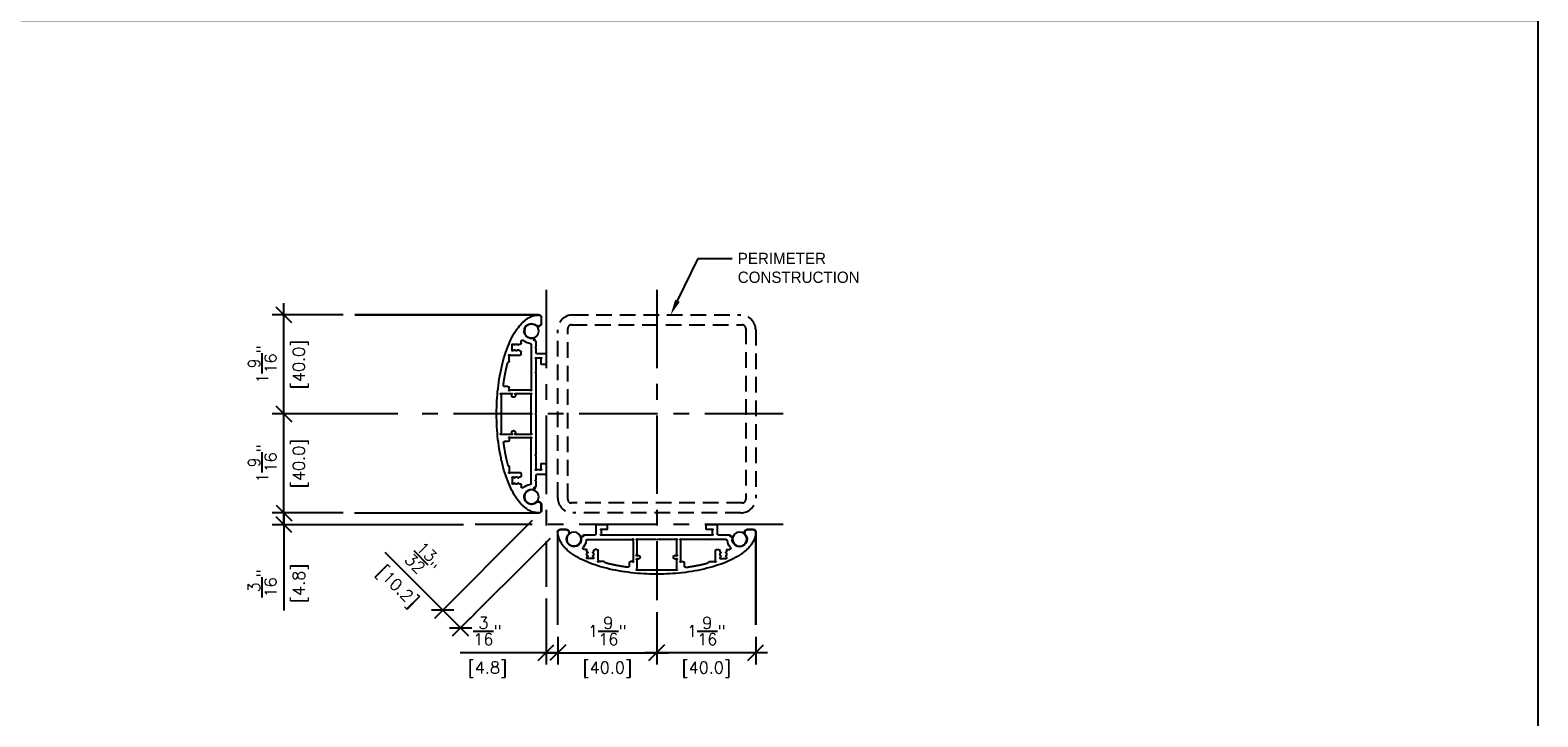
# Model space of a CAD drawing. Header units: inches. Extents: x 0 to 70.2, y -46 to 53.5.
# Tile 39 of 45: x 46.2 to 70.2, y -11.1 to -0.2. Entities that reach past the tile are written whole.
import ezdxf
from ezdxf import colors
from ezdxf.entities.mleader import LeaderData, LeaderLine
from ezdxf.math import Vec2, Vec3

# ---------------------------------------------------------------- set-up
doc = ezdxf.new("R2010")
doc.units = ezdxf.units.IN
doc.header["$MEASUREMENT"] = 0
doc.linetypes.add('CENTER', pattern=[2, 1.25, -0.25, 0.25, -0.25])
doc.linetypes.add('HIDDEN', pattern=[0.375, 0.25, -0.125])
for name, color, linetype in [('1-ARCH', 1, 'Continuous'), ('1-DIM', 4, 'Continuous'), ('1-MOUNT', 155, 'Continuous'), ('1-PANEL EDGE', 2, 'Continuous'), ('1-REF', 4, 'Continuous'), ('1-TEXT', 2, 'Continuous')]:
    doc.layers.add(name, color=color, linetype=linetype)
doc.layers.add('1-VIEWPORT', color=3, linetype='Continuous', plot=False)
doc.styles.add('TEXT', font='romans.shx')
doc.dimstyles.new('DIM 6-12', dxfattribs={"dimscale": 2, "dimtxt": 0.09375, "dimasz": 0.125, "dimexe": 0.09375, "dimexo": 0.09375, "dimgap": 0.0625, "dimtad": 1, "dimdec": 5, "dimzin": 3, "dimdsep": 46, "dimlunit": 5, "dimtxsty": 'TEXT', "dimblk": 'OBLIQUE', "dimcen": 0.09375, "dimdle": 0.09375, "dimclrd": 256, "dimclre": 4, "dimclrt": 2, "dimadec": 0, "dimazin": 0, "dimtfac": 1, "dimtdec": 5, "dimtmove": 0, "dimatfit": 3, "dimfxl": 0, "dimtolj": 1, "dimtzin": 0, "dimlwd": -1, "dimlwe": -1, "dimarcsym": 0})

# ---------------------------------------------------------------- blocks, each defined once
blk = doc.blocks.new('_Oblique')
at = {"color": 0, "linetype": 'ByBlock', "lineweight": -2}
blk.add_line((-0.5, -0.5), (0.5, 0.5), dxfattribs=at)
blk = doc.blocks.new('*D72')
at = {"color": 4, "transparency": 16777216}
for p, q in [((54.644, -9.812), (54.644, -10.254)), ((56.219, -9.812), (56.219, -10.254))]:
    blk.add_line(p, q, dxfattribs=at)
at = {"transparency": 16777216}
blk.add_line((54.456, -10.066), (56.406, -10.066), dxfattribs=at)
at = {"layer": 'Defpoints', "color": 0, "transparency": 16777216}
for p in [(54.644, -9.624), (56.219, -9.624), (56.219, -10.066)]:
    blk.add_point(p, dxfattribs=at)
at = {"transparency": 16777216, "xscale": 0.25, "yscale": 0.25, "zscale": 0.25, "rotation": 180}
blk.add_blockref('_Oblique', (54.644, -10.066), dxfattribs=at)
at = {"transparency": 16777216, "xscale": 0.25, "yscale": 0.25, "zscale": 0.25}
blk.add_blockref('_Oblique', (56.219, -10.066), dxfattribs=at)
at = {"color": 2, "transparency": 16777216, "insert": (55.431, -10.334), "char_height": 0.1875, "attachment_point": 5, "style": 'TEXT', "bg_fill": 3, "box_fill_scale": 1.25, "bg_fill_color": 256, "bg_fill_true_color": 13158600, "bg_fill_transparency": 0}
blk.add_mtext('\\A1;[40.0]', dxfattribs=at)
at = {"color": 2, "transparency": 16777216, "insert": (55.431, -9.722), "char_height": 0.1875, "attachment_point": 5, "style": 'TEXT', "bg_fill": 3, "box_fill_scale": 1.25, "bg_fill_color": 256, "bg_fill_true_color": 13158600, "bg_fill_transparency": 0}
blk.add_mtext('\\A1;1{\\H1.000000x;\\S9/16;}"', dxfattribs=at)
blk = doc.blocks.new('*D73')
at = {"color": 4, "transparency": 16777216}
for p, q in [((56.219, -9.419), (56.219, -10.254)), ((57.793, -9.812), (57.793, -10.254))]:
    blk.add_line(p, q, dxfattribs=at)
at = {"transparency": 16777216}
blk.add_line((57.981, -10.066), (56.031, -10.066), dxfattribs=at)
at = {"layer": 'Defpoints', "color": 0, "transparency": 16777216}
for p in [(56.219, -9.231), (57.793, -9.624), (56.219, -10.066)]:
    blk.add_point(p, dxfattribs=at)
at = {"transparency": 16777216, "xscale": 0.25, "yscale": 0.25, "zscale": 0.25, "rotation": 180}
blk.add_blockref('_Oblique', (56.219, -10.066), dxfattribs=at)
at = {"transparency": 16777216, "xscale": 0.25, "yscale": 0.25, "zscale": 0.25}
blk.add_blockref('_Oblique', (57.793, -10.066), dxfattribs=at)
at = {"color": 2, "transparency": 16777216, "insert": (57.006, -10.334), "char_height": 0.1875, "attachment_point": 5, "style": 'TEXT', "bg_fill": 3, "box_fill_scale": 1.25, "bg_fill_color": 256, "bg_fill_true_color": 13158600, "bg_fill_transparency": 0}
blk.add_mtext('\\A1;[40.0]', dxfattribs=at)
at = {"color": 2, "transparency": 16777216, "insert": (57.006, -9.722), "char_height": 0.1875, "attachment_point": 5, "style": 'TEXT', "bg_fill": 3, "box_fill_scale": 1.25, "bg_fill_color": 256, "bg_fill_true_color": 13158600, "bg_fill_transparency": 0}
blk.add_mtext('\\A1;1{\\H1.000000x;\\S9/16;}"', dxfattribs=at)
blk = doc.blocks.new('*D74')
at = {"layer": '1-DIM', "transparency": 16777216}
blk.add_line((50.284, -6.454), (50.284, -4.504), dxfattribs=at)
at = {"layer": '1-DIM', "color": 4, "transparency": 16777216}
for p, q in [((51.228, -4.691), (50.097, -4.691)), ((52.095, -6.267), (50.097, -6.267))]:
    blk.add_line(p, q, dxfattribs=at)
at = {"layer": 'Defpoints', "color": 0, "transparency": 16777216}
for p in [(50.284, -4.691), (51.415, -4.691), (52.283, -6.267)]:
    blk.add_point(p, dxfattribs=at)
at = {"layer": '1-DIM', "transparency": 16777216, "xscale": 0.25, "yscale": 0.25, "zscale": 0.25}
for p, rotation in [((50.284, -4.691), 90), ((50.284, -6.267), 270)]:
    blk.add_blockref('_Oblique', p, dxfattribs=dict(at, rotation=rotation))
at = {"layer": '1-DIM', "color": 2, "transparency": 16777216, "insert": (50.552, -5.479), "char_height": 0.1875, "attachment_point": 5, "rotation": 90, "style": 'TEXT', "bg_fill": 3, "box_fill_scale": 1.25, "bg_fill_color": 256, "bg_fill_true_color": 13158600, "bg_fill_transparency": 0}
blk.add_mtext('\\A1;[40.0]', dxfattribs=at)
at = {"layer": '1-DIM', "color": 2, "transparency": 16777216, "insert": (49.94, -5.479), "char_height": 0.1875, "attachment_point": 5, "rotation": 90, "style": 'TEXT', "bg_fill": 3, "box_fill_scale": 1.25, "bg_fill_color": 256, "bg_fill_true_color": 13158600, "bg_fill_transparency": 0}
blk.add_mtext('\\A1;1{\\H1.000000x;\\S9/16;}"', dxfattribs=at)
blk = doc.blocks.new('*D75')
at = {"layer": '1-DIM', "transparency": 16777216}
blk.add_line((50.284, -8.029), (50.284, -6.079), dxfattribs=at)
at = {"layer": '1-DIM', "color": 4, "transparency": 16777216}
for p, q in [((52.095, -6.267), (50.097, -6.267)), ((51.228, -7.841), (50.097, -7.841))]:
    blk.add_line(p, q, dxfattribs=at)
at = {"layer": 'Defpoints', "color": 0, "transparency": 16777216}
for p in [(50.284, -6.267), (52.283, -6.267), (51.415, -7.841)]:
    blk.add_point(p, dxfattribs=at)
at = {"layer": '1-DIM', "transparency": 16777216, "xscale": 0.25, "yscale": 0.25, "zscale": 0.25}
for p, rotation in [((50.284, -6.267), 90), ((50.284, -7.841), 270)]:
    blk.add_blockref('_Oblique', p, dxfattribs=dict(at, rotation=rotation))
at = {"layer": '1-DIM', "color": 2, "transparency": 16777216, "insert": (50.552, -7.054), "char_height": 0.1875, "attachment_point": 5, "rotation": 90, "style": 'TEXT', "bg_fill": 3, "box_fill_scale": 1.25, "bg_fill_color": 256, "bg_fill_true_color": 13158600, "bg_fill_transparency": 0}
blk.add_mtext('\\A1;[40.0]', dxfattribs=at)
at = {"layer": '1-DIM', "color": 2, "transparency": 16777216, "insert": (49.94, -7.054), "char_height": 0.1875, "attachment_point": 5, "rotation": 90, "style": 'TEXT', "bg_fill": 3, "box_fill_scale": 1.25, "bg_fill_color": 256, "bg_fill_true_color": 13158600, "bg_fill_transparency": 0}
blk.add_mtext('\\A1;1{\\H1.000000x;\\S9/16;}"', dxfattribs=at)
blk = doc.blocks.new('*D89')
at = {"layer": '1-DIM', "transparency": 16777216}
for p, q in [((50.284, -7.841), (50.284, -7.591)), ((50.284, -7.841), (50.284, -8.029)), ((50.284, -8.029), (50.284, -9.395))]:
    blk.add_line(p, q, dxfattribs=at)
at = {"layer": '1-DIM', "color": 4, "transparency": 16777216}
for p, q in [((51.228, -7.841), (50.097, -7.841)), ((53.143, -8.029), (50.097, -8.029))]:
    blk.add_line(p, q, dxfattribs=at)
at = {"layer": 'Defpoints', "color": 0, "transparency": 16777216}
for p in [(51.415, -7.841), (50.284, -8.029), (53.331, -8.029)]:
    blk.add_point(p, dxfattribs=at)
at = {"layer": '1-DIM', "transparency": 16777216, "xscale": 0.25, "yscale": 0.25, "zscale": 0.25}
for p, rotation in [((50.284, -7.841), 270), ((50.284, -8.029), 90)]:
    blk.add_blockref('_Oblique', p, dxfattribs=dict(at, rotation=rotation))
at = {"layer": '1-DIM', "color": 2, "transparency": 16777216, "insert": (50.552, -8.962), "char_height": 0.1875, "attachment_point": 5, "rotation": 90, "style": 'TEXT', "bg_fill": 3, "box_fill_scale": 1.25, "bg_fill_color": 256, "bg_fill_true_color": 13158600, "bg_fill_transparency": 0}
blk.add_mtext('\\A1;[4.8]', dxfattribs=at)
at = {"layer": '1-DIM', "color": 2, "transparency": 16777216, "insert": (49.94, -8.962), "char_height": 0.1875, "attachment_point": 5, "rotation": 90, "style": 'TEXT', "bg_fill": 3, "box_fill_scale": 1.25, "bg_fill_color": 256, "bg_fill_true_color": 13158600, "bg_fill_transparency": 0}
blk.add_mtext('\\A1;{\\H1.000000x;\\S3/16;}"', dxfattribs=at)
blk = doc.blocks.new('*D90')
at = {"layer": '1-DIM', "color": 4, "transparency": 16777216}
for p, q in [((54.456, -9.205), (54.456, -10.254)), ((54.644, -9.812), (54.644, -10.254))]:
    blk.add_line(p, q, dxfattribs=at)
at = {"layer": '1-DIM', "transparency": 16777216}
for p, q in [((54.456, -10.066), (53.09, -10.066)), ((54.644, -10.066), (54.456, -10.066)), ((54.644, -10.066), (54.894, -10.066))]:
    blk.add_line(p, q, dxfattribs=at)
at = {"layer": 'Defpoints', "color": 0, "transparency": 16777216}
for p in [(54.456, -9.017), (54.644, -9.624), (54.456, -10.066)]:
    blk.add_point(p, dxfattribs=at)
at = {"layer": '1-DIM', "transparency": 16777216, "xscale": 0.25, "yscale": 0.25, "zscale": 0.25}
blk.add_blockref('_Oblique', (54.456, -10.066), dxfattribs=at)
at = {"layer": '1-DIM', "transparency": 16777216, "xscale": 0.25, "yscale": 0.25, "zscale": 0.25, "rotation": 180}
blk.add_blockref('_Oblique', (54.644, -10.066), dxfattribs=at)
at = {"layer": '1-DIM', "color": 2, "transparency": 16777216, "insert": (53.523, -10.334), "char_height": 0.1875, "attachment_point": 5, "style": 'TEXT', "bg_fill": 3, "box_fill_scale": 1.25, "bg_fill_color": 256, "bg_fill_true_color": 13158600, "bg_fill_transparency": 0}
blk.add_mtext('\\A1;[4.8]', dxfattribs=at)
at = {"layer": '1-DIM', "color": 2, "transparency": 16777216, "insert": (53.523, -9.722), "char_height": 0.1875, "attachment_point": 5, "style": 'TEXT', "bg_fill": 3, "box_fill_scale": 1.25, "bg_fill_color": 256, "bg_fill_true_color": 13158600, "bg_fill_transparency": 0}
blk.add_mtext('\\A1;{\\H1.000000x;\\S3/16;}"', dxfattribs=at)
blk = doc.blocks.new('*D85')
at = {"layer": '1-DIM', "color": 4, "transparency": 16777216}
for p, q in [((54.236, -7.965), (52.679, -9.522)), ((54.52, -8.249), (52.963, -9.805))]:
    blk.add_line(p, q, dxfattribs=at)
at = {"layer": '1-DIM', "transparency": 16777216}
for p, q in [((52.812, -9.389), (51.897, -8.474)), ((53.228, -9.805), (52.812, -9.389))]:
    blk.add_line(p, q, dxfattribs=at)
at = {"layer": 'Defpoints', "color": 0, "transparency": 16777216}
for p in [(54.369, -7.832), (54.652, -8.116), (52.812, -9.389)]:
    blk.add_point(p, dxfattribs=at)
at = {"layer": '1-DIM', "transparency": 16777216, "xscale": 0.25, "yscale": 0.25, "zscale": 0.25}
for p, rotation in [((52.812, -9.389), 134.9999999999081), ((53.096, -9.673), 314.9999999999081)]:
    blk.add_blockref('_Oblique', p, dxfattribs=dict(at, rotation=rotation))
at = {"layer": '1-DIM', "color": 2, "transparency": 16777216, "insert": (52.509, -8.6), "char_height": 0.1875, "attachment_point": 5, "rotation": 315, "style": 'TEXT', "bg_fill": 3, "box_fill_scale": 1.25, "bg_fill_color": 256, "bg_fill_true_color": 13158600, "bg_fill_transparency": 0}
blk.add_mtext('\\A1;{\\H1.000000x;\\S13/32;}"', dxfattribs=at)
at = {"layer": '1-DIM', "color": 2, "transparency": 16777216, "insert": (52.076, -9.032), "char_height": 0.1875, "attachment_point": 5, "rotation": 315, "style": 'TEXT', "bg_fill": 3, "box_fill_scale": 1.25, "bg_fill_color": 256, "bg_fill_true_color": 13158600, "bg_fill_transparency": 0}
blk.add_mtext('\\A1;[10.2]', dxfattribs=at)
blk = doc.blocks.new('A$C0D512680')
at = {"layer": '1-MOUNT'}
for p, q in [((0.075, 1.44), (0.075, 1.535)), ((0.079, 1.535), (0.079, 1.44)), ((0.079, 1.535), (0.079, 1.44)), ((0.117, 1.394), (0.103, 1.399)), ((0.104, 1.403), (0.119, 1.398)), ((0.104, 1.403), (0.119, 1.398)), ((0.125, 1.397), (0.143, 1.4)), ((0.125, 1.397), (0.143, 1.4)), ((0.143, 1.396), (0.126, 1.393)), ((0.198, 1.206), (0.205, 1.207)), ((0.206, 1.203), (0.199, 1.202)), ((0.206, 1.203), (0.199, 1.202)), ((0.15, 0.964), (0.012, 0.964)), ((0.161, 1.155), (0.161, 1.073)), ((0.161, 1.045), (0.161, 1.039)), ((0.161, 1.039), (0.161, 0.976)), ((0.175, 1.175), (0.186, 1.197)), ((0.179, 1.173), (0.175, 1.175)), ((0.19, 1.195), (0.179, 1.173)), ((0.236, 1.104), (0.236, 0.397)), ((0.394, 1.125), (0.394, 1.157)), ((0.394, 0.953), (0.394, 0.985)), ((0.425, 1.113), (0.406, 1.113)), ((0.413, 1.005), (0.425, 1.005)), ((0.484, 1.113), (0.461, 1.113)), ((0.461, 1.005), (0.484, 1.005)), ((0.533, 1.113), (0.52, 1.113)), ((0.52, 1.005), (0.533, 1.005)), ((0.539, 1.011), (0.539, 1.107)), ((0, 0.952), (0, 0.799)), ((0.012, 0.787), (0.067, 0.787)), ((0.079, 0.799), (0.079, 0.866)), ((0.098, 0.886), (0.142, 0.886)), ((0.161, 0.866), (0.161, 0.669)), ((0.567, 0.933), (0.413, 0.933)), ((0.587, 0.839), (0.587, 0.914)), ((0.598, 0.827), (0.597, 0.827)), ((0.161, 0.642), (0.161, 0.059)), ((0.236, 0.059), (0.236, 0.3)), ((0.256, 0.378), (0.567, 0.378)), ((0.256, 0.319), (0.469, 0.319)), ((0.488, 0.3), (0.488, 0.295)), ((0.547, 0.295), (0.547, 0.3)), ((0.567, 0.319), (0.697, 0.319)), ((0.587, 0.397), (0.587, 0.417)), ((0.606, 0.437), (0.659, 0.437)), ((0.717, 0.3), (0.717, 0.059)), ((0.161, 0.059), (0.161, 0.014)), ((0.236, 0.014), (0.236, 0.059)), ((0.717, 0.059), (0.717, 0.014)), ((0.161, -0.014), (0.161, -0.059)), ((0.161, -0.059), (0.161, -0.642)), ((0.236, -0.059), (0.236, -0.014)), ((0.236, -0.3), (0.236, -0.059)), ((0.717, -0.014), (0.717, -0.059)), ((0.717, -0.059), (0.717, -0.3)), ((0.236, -1.104), (0.236, -0.397)), ((0.469, -0.319), (0.256, -0.319)), ((0.256, -0.378), (0.567, -0.378)), ((0.488, -0.295), (0.488, -0.3)), ((0.547, -0.3), (0.547, -0.295)), ((0.697, -0.319), (0.567, -0.319)), ((0.587, -0.397), (0.587, -0.417)), ((0.606, -0.437), (0.659, -0.437)), ((0.161, -0.669), (0.161, -0.866)), ((0, -0.799), (0, -0.952)), ((0.067, -0.787), (0.012, -0.787)), ((0.079, -0.866), (0.079, -0.799)), ((0.142, -0.886), (0.098, -0.886)), ((0.394, -0.953), (0.394, -0.985)), ((0.567, -0.933), (0.413, -0.933)), ((0.587, -0.839), (0.587, -0.914)), ((0.598, -0.827), (0.597, -0.827)), ((0.012, -0.964), (0.15, -0.964)), ((0.161, -0.976), (0.161, -1.039)), ((0.161, -1.039), (0.161, -1.045)), ((0.161, -1.073), (0.161, -1.155)), ((0.179, -1.173), (0.175, -1.175)), ((0.175, -1.175), (0.186, -1.197)), ((0.19, -1.195), (0.179, -1.173)), ((0.394, -1.125), (0.394, -1.157)), ((0.425, -1.113), (0.406, -1.113)), ((0.413, -1.005), (0.425, -1.005)), ((0.461, -1.005), (0.484, -1.005)), ((0.484, -1.113), (0.461, -1.113)), ((0.52, -1.005), (0.533, -1.005)), ((0.533, -1.113), (0.52, -1.113)), ((0.539, -1.011), (0.539, -1.107)), ((0.075, -1.44), (0.075, -1.535)), ((0.079, -1.535), (0.079, -1.44)), ((0.079, -1.44), (0.079, -1.535)), ((0.117, -1.394), (0.103, -1.399)), ((0.104, -1.403), (0.119, -1.398)), ((0.119, -1.398), (0.104, -1.403)), ((0.125, -1.397), (0.143, -1.4)), ((0.143, -1.4), (0.125, -1.397)), ((0.143, -1.396), (0.126, -1.393)), ((0.198, -1.206), (0.205, -1.207)), ((0.206, -1.203), (0.199, -1.202)), ((0.199, -1.202), (0.206, -1.203))]:
    blk.add_line(p, q, dxfattribs=at)
for centre in [(0.231, 1.319), (0.231, -1.319)]:
    blk.add_circle(centre, 0.114, dxfattribs=at)
for centre, radius, start, end in [((0.118, 1.535), 0.0433, 90, 180), ((0.118, 1.535), 0.0394, 90, 180), ((0.118, 1.535), 0.0394, 90, 180), ((0.118, 1.44), 0.0433, 180, 249.6578), ((0.118, 1.44), 0.0394, 180, 249.6578), ((0.118, 1.44), 0.0394, 180, 249.6578), ((0.123, 1.409), 0.0157, 249.6578, 279.6578), ((0.123, 1.409), 0.0118, 249.6578, 279.6578), ((0.123, 1.409), 0.0118, 249.6578, 279.6578), ((0.141, 1.408), 0.00787, 279.6578, 315.3169), ((0.141, 1.408), 0.00787, 279.6578, 315.3169), ((0.231, 1.319), 0.118, 259.2937, 135.3169), ((0.231, 1.319), 0.118, 259.2937, 135.3169), ((0.201, 1.19), 0.0157, 99.6578, 155.388), ((0.201, 1.19), 0.0118, 99.6578, 211.625), ((0.201, 1.19), 0.0118, 99.6578, 155.6414), ((0.207, 1.195), 0.00787, 79.2937, 99.6578), ((0.207, 1.195), 0.00787, 79.2937, 99.6578), ((0.012, 0.952), 0.0118, 90, 180), ((0.15, 0.976), 0.0118, 270, 0), ((0.173, 1.155), 0.0118, 72.1882, 180), ((0.169, 1.073), 0.00787, 180, 240), ((0.169, 1.045), 0.00787, 120, 180), ((0.161, 1.059), 0.00787, 300, 60), ((0.18, 1.178), 0.0118, 252.1882, 31.625), ((0.256, 1.104), 0.0197, 96.6591, 180), ((0.231, 1.319), 0.197, 276.6591, 311.408), ((0.374, 1.157), 0.0197, 0, 131.408), ((0.406, 1.125), 0.0118, 180, 270), ((0.413, 0.985), 0.0197, 90, 180), ((0.425, 1.105), 0.00787, 6.3794, 90), ((0.425, 1.013), 0.00787, 270, 353.6206), ((0.443, 1.107), 0.00984, 186.3794, 353.6206), ((0.443, 1.011), 0.00984, 6.3794, 173.6206), ((0.461, 1.105), 0.00787, 90, 173.6206), ((0.461, 1.013), 0.00787, 186.3794, 270), ((0.484, 1.105), 0.00787, 6.3794, 90), ((0.484, 1.013), 0.00787, 270, 353.6206), ((0.502, 1.107), 0.00984, 186.3794, 353.6206), ((0.502, 1.011), 0.00984, 6.3794, 173.6206), ((0.52, 1.105), 0.00787, 90, 173.6206), ((0.52, 1.013), 0.00787, 186.3794, 270), ((0.533, 1.107), 0.00591, 0, 90), ((0.533, 1.011), 0.00591, 270, 0), ((0.012, 0.799), 0.0118, 180, 270), ((0.067, 0.799), 0.0118, 270, 0), ((0.079, 0.886), 0.00787, 45.5847, 224.4153), ((0.059, 0.866), 0.0197, 0, 44.4153), ((0.098, 0.905), 0.0197, 225.5847, 270), ((0.142, 0.905), 0.0197, 270, 314.4153), ((0.161, 0.886), 0.00787, 90, 134.4153), ((0.161, 0.886), 0.00787, 315.5847, 90), ((0.181, 0.866), 0.0197, 135.5847, 180), ((0.413, 0.953), 0.0197, 180, 270), ((0.567, 0.953), 0.0197, 270, 314.4153), ((0.587, 0.933), 0.00787, 315.5847, 134.4153), ((0.606, 0.914), 0.0197, 135.5847, 180), ((0.598, 0.839), 0.0118, 180, 264.0735), ((0.597, 0.815), 0.0118, 14.9634, 84.0735), ((0.169, 0.669), 0.00787, 180, 240), ((0.169, 0.642), 0.00787, 120, 180), ((0.161, 0.656), 0.00787, 300, 60), ((0.236, 0.378), 0.00787, 135.5847, 314.4153), ((0.236, 0.319), 0.00787, 45.5847, 224.4153), ((0.217, 0.397), 0.0197, 315.5847, 0), ((0.217, 0.3), 0.0197, 0, 44.4153), ((0.256, 0.358), 0.0197, 90, 134.4153), ((0.256, 0.339), 0.0197, 225.5847, 270), ((0.469, 0.339), 0.0197, 270, 314.4153), ((0.488, 0.319), 0.00787, 315.5847, 134.4153), ((0.508, 0.3), 0.0197, 135.5847, 180), ((0.518, 0.295), 0.0295, 180, 0), ((0.547, 0.319), 0.00787, 45.5847, 224.4153), ((0.528, 0.3), 0.0197, 0, 44.4153), ((0.567, 0.339), 0.0197, 225.5847, 270), ((0.567, 0.358), 0.0197, 45.5847, 90), ((0.587, 0.378), 0.00787, 225.5847, 44.4153), ((0.606, 0.417), 0.0197, 90, 180), ((0.606, 0.397), 0.0197, 180, 224.4153), ((0.659, 0.457), 0.0197, 270, 7.564), ((0.697, 0.339), 0.0197, 270, 314.4153), ((0.717, 0.319), 0.00787, 315.5847, 134.4153), ((0.736, 0.3), 0.0197, 135.5847, 180), ((0.169, 0.014), 0.00787, 180, 240), ((0.161, 0), 0.00787, 0, 60), ((0.161, 0), 0.00787, 300, 0), ((0.236, 0), 0.00787, 120, 180), ((0.236, 0), 0.00787, 180, 240), ((0.228, 0.014), 0.00787, 300, 0), ((0.724, 0.014), 0.00787, 180, 240), ((0.717, 0), 0.00787, 360, 60), ((0.717, 0), 0.00787, 300, 0), ((0.787, 0), 0.00787, 120.1055, 180), ((0.787, 0), 0.00787, 180, 239.8945), ((0.78, 0.014), 0.00787, 300.1055, 0.2111), ((0.169, -0.014), 0.00787, 120, 180), ((0.228, -0.014), 0.00787, 0, 60), ((0.724, -0.014), 0.00787, 120, 180), ((0.78, -0.014), 0.00787, 359.7889, 59.8945), ((0.236, -0.319), 0.00787, 135.5847, 314.4153), ((0.236, -0.378), 0.00787, 45.5847, 224.4153), ((0.217, -0.3), 0.0197, 315.5847, 0), ((0.217, -0.397), 0.0197, 0, 44.4153), ((0.256, -0.339), 0.0197, 90, 134.4153), ((0.256, -0.358), 0.0197, 225.5847, 270), ((0.469, -0.339), 0.0197, 45.5847, 90), ((0.488, -0.319), 0.00787, 225.5847, 44.4153), ((0.518, -0.295), 0.0295, 0, 180), ((0.508, -0.3), 0.0197, 180, 224.4153), ((0.547, -0.319), 0.00787, 135.5847, 314.4153), ((0.528, -0.3), 0.0197, 315.5847, 0), ((0.567, -0.339), 0.0197, 90, 134.4153), ((0.567, -0.358), 0.0197, 270, 314.4153), ((0.587, -0.378), 0.00787, 315.5847, 134.4153), ((0.606, -0.397), 0.0197, 135.5847, 180), ((0.606, -0.417), 0.0197, 180, 270), ((0.659, -0.457), 0.0197, 352.436, 90), ((0.697, -0.339), 0.0197, 45.5847, 90), ((0.717, -0.319), 0.00787, 225.5847, 44.4153), ((0.736, -0.3), 0.0197, 180, 224.4153), ((0.169, -0.642), 0.00787, 180, 240), ((0.169, -0.669), 0.00787, 120, 180), ((0.161, -0.656), 0.00787, 300, 60), ((0.012, -0.799), 0.0118, 90, 180), ((0.012, -0.952), 0.0118, 180, 270), ((0.067, -0.799), 0.0118, 0, 90), ((0.079, -0.886), 0.00787, 135.5847, 314.4153), ((0.059, -0.866), 0.0197, 315.5847, 0), ((0.098, -0.905), 0.0197, 90, 134.4153), ((0.142, -0.905), 0.0197, 45.5847, 90), ((0.161, -0.886), 0.00787, 225.5847, 270), ((0.181, -0.866), 0.0197, 180, 224.4153), ((0.161, -0.886), 0.00787, 270, 44.4153), ((0.413, -0.953), 0.0197, 90, 180), ((0.567, -0.953), 0.0197, 45.5847, 90), ((0.587, -0.933), 0.00787, 225.5847, 44.4153), ((0.598, -0.839), 0.0118, 95.9265, 180), ((0.606, -0.914), 0.0197, 180, 224.4153), ((0.597, -0.815), 0.0118, 275.9265, 345.0366), ((0.15, -0.976), 0.0118, 0, 90), ((0.169, -1.045), 0.00787, 180, 240), ((0.169, -1.073), 0.00787, 120, 180), ((0.173, -1.155), 0.0118, 180, 287.8118), ((0.161, -1.059), 0.00787, 300, 60), ((0.18, -1.178), 0.0118, 328.375, 107.8118), ((0.201, -1.19), 0.0157, 204.612, 260.3422), ((0.201, -1.19), 0.0118, 148.375, 260.3422), ((0.201, -1.19), 0.0118, 204.3586, 260.3422), ((0.256, -1.104), 0.0197, 180, 263.3409), ((0.231, -1.319), 0.197, 48.592, 83.3409), ((0.374, -1.157), 0.0197, 228.592, 0), ((0.413, -0.985), 0.0197, 180, 270), ((0.406, -1.125), 0.0118, 90, 180), ((0.425, -1.013), 0.00787, 6.3794, 90), ((0.425, -1.105), 0.00787, 270, 353.6206), ((0.443, -1.011), 0.00984, 186.3794, 353.6206), ((0.443, -1.107), 0.00984, 6.3794, 173.6206), ((0.461, -1.013), 0.00787, 90, 173.6206), ((0.461, -1.105), 0.00787, 186.3794, 270), ((0.484, -1.013), 0.00787, 6.3794, 90), ((0.484, -1.105), 0.00787, 270, 353.6206), ((0.502, -1.011), 0.00984, 186.3794, 353.6206), ((0.502, -1.107), 0.00984, 6.3794, 173.6206), ((0.52, -1.013), 0.00787, 90, 173.6206), ((0.52, -1.105), 0.00787, 186.3794, 270), ((0.533, -1.011), 0.00591, 0, 90), ((0.533, -1.107), 0.00591, 270, 0), ((0.118, -1.44), 0.0433, 110.3422, 180), ((0.118, -1.44), 0.0394, 110.3422, 180), ((0.118, -1.44), 0.0394, 110.3422, 180), ((0.123, -1.409), 0.0157, 80.3422, 110.3422), ((0.123, -1.409), 0.0118, 80.3422, 110.3422), ((0.123, -1.409), 0.0118, 80.3422, 110.3422), ((0.141, -1.408), 0.00787, 44.6831, 80.3422), ((0.141, -1.408), 0.00787, 44.6831, 80.3422), ((0.231, -1.319), 0.118, 224.6831, 100.7063), ((0.231, -1.319), 0.118, 224.6831, 100.7063), ((0.207, -1.195), 0.00787, 260.3422, 280.7063), ((0.207, -1.195), 0.00787, 260.3422, 280.7063), ((0.118, -1.535), 0.0433, 180, 270), ((0.118, -1.535), 0.0394, 180, 270), ((0.118, -1.535), 0.0394, 180, 270)]:
    blk.add_arc(centre, radius, start, end, dxfattribs=at)
for points, weights in [([(0.787, 0.06), (0.762, 1.575), (0.118, 1.575)], [0.984706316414, 0.714964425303, 1]), ([(0.787, 0.014), (0.787, 0.037), (0.787, 0.06)], [0.996437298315, 0.990446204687, 0.984706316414]), ([(0.118, -1.575), (0.763, -1.575), (0.787, -0.059)], [1, 0.71481612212, 0.984987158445]), ([(0.787, -0.059), (0.787, -0.036), (0.787, -0.014)], [0.984987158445, 0.990592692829, 0.996437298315])]:
    blk.add_rational_spline(points, weights, degree=2, dxfattribs=at)
for points in [[(0.205, 1.207), (0.208, 1.207), (0.21, 1.207), (0.273, 1.195), (0.316, 1.243), (0.359, 1.291), (0.34, 1.353), (0.321, 1.415), (0.258, 1.43), (0.195, 1.445), (0.15, 1.399), (0.147, 1.397), (0.143, 1.396)], [(0.205, -1.207), (0.208, -1.207), (0.21, -1.207), (0.273, -1.195), (0.316, -1.243), (0.359, -1.291), (0.34, -1.353), (0.321, -1.415), (0.258, -1.43), (0.195, -1.445), (0.15, -1.399), (0.147, -1.397), (0.143, -1.396)]]:
    blk.add_rational_spline(points, [1, 0.984250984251, 1, 0.870330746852, 1, 0.870330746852, 1, 0.870330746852, 1, 0.870330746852, 1, 0.951971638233, 1], degree=2, knots=[0.485931, 0.485931, 0.485931, 0.557015, 0.557015, 3.646552, 3.646552, 6.736089, 6.736089, 9.825626, 9.825626, 12.915162, 12.915162, 13.039636, 13.039636, 13.039636], dxfattribs=at)
for points in [[(0.679, 0.459), (0.678, 0.465), (0.676, 0.477), (0.674, 0.496), (0.671, 0.515), (0.668, 0.534), (0.665, 0.553), (0.662, 0.571), (0.66, 0.586), (0.657, 0.598), (0.655, 0.611), (0.652, 0.627), (0.648, 0.645), (0.645, 0.664), (0.641, 0.683), (0.637, 0.702), (0.633, 0.72), (0.629, 0.738), (0.624, 0.757), (0.62, 0.775), (0.615, 0.793), (0.611, 0.807), (0.609, 0.816), (0.609, 0.818)], [(0.679, -0.459), (0.678, -0.465), (0.676, -0.477), (0.674, -0.496), (0.671, -0.515), (0.668, -0.534), (0.665, -0.553), (0.662, -0.571), (0.66, -0.586), (0.657, -0.598), (0.655, -0.611), (0.652, -0.627), (0.648, -0.645), (0.645, -0.664), (0.641, -0.683), (0.637, -0.702), (0.633, -0.72), (0.629, -0.738), (0.624, -0.757), (0.62, -0.775), (0.615, -0.793), (0.611, -0.807), (0.609, -0.816), (0.609, -0.818)]]:
    blk.add_open_spline(points, degree=3, knots=[11.698723, 11.698723, 11.698723, 11.698723, 12.145572, 12.640069, 13.133857, 13.627441, 14.120055, 14.533951, 15.025189, 15.270453, 15.515401, 16.004454, 16.492219, 16.978563, 17.463354, 17.946461, 18.427751, 18.907094, 19.384356, 19.859344, 20.331883, 20.801934, 20.989975, 20.989975, 20.989975, 20.989975], dxfattribs=at)

msp = doc.modelspace()

# ---------------------------------------------------------------- linework, layer by layer
at = {"layer": '1-ARCH', "linetype": 'HIDDEN'}
for p, q in [((54.87996, -4.691407), (57.557125, -4.691407)), ((54.643739, -7.604792), (54.643739, -4.927627)), ((54.801219, -7.624477), (54.801219, -4.907942)), ((54.860275, -4.848887), (57.57681, -4.848887)), ((57.635865, -4.907942), (57.635865, -7.624477)), ((57.793345, -4.927627), (57.793345, -7.604792)), ((57.57681, -7.683533), (54.860275, -7.683533)), ((57.557125, -7.841013), (54.87996, -7.841013))]:
    msp.add_line(p, q, dxfattribs=at)
for centre, radius, start, end in [((54.87996, -4.927627), 0.23622, 90, 180), ((57.557125, -4.927627), 0.23622, 0, 90), ((54.860275, -4.907942), 0.059055, 90, 180), ((57.57681, -4.907942), 0.059055, 0, 90), ((54.87996, -7.604792), 0.23622, 180, 270), ((54.860275, -7.624477), 0.059055, 180, 270), ((57.557125, -7.604792), 0.23622, 270, 0), ((57.57681, -7.624477), 0.059055, 270, 0)]:
    msp.add_arc(centre, radius, start, end, dxfattribs=at)
at = {"layer": '1-REF', "linetype": 'CENTER'}
for p, q in [((54.456239, -4.290989), (54.456239, -9.017367)), ((58.232847, -8.028513), (53.330586, -8.028513))]:
    msp.add_line(p, q, dxfattribs=at)
at = {"layer": '1-VIEWPORT'}
msp.add_lwpolyline([(11, 0), (70.242809, 0), (70.242809, -46), (11, -46)], close=True, dxfattribs=at)

# ---------------------------------------------------------------- leaders
at = {"layer": '1-TEXT'}
ml = msp.add_multileader_mtext('Standard', dxfattribs=at)
ml.set_content('\\A1;{\\Farchd|c0;\\W1;\\C3;PERIMETER CONSTRUCTION}', color=256, style='TEXT')
ml.set_leader_properties(color=4, linetype='ByLayer', lineweight=-1)
ml.build(insert=Vec2(0, 0))
ml.multileader.update_dxf_attribs({"dogleg_length": 0.36, "arrow_head_size": 0.25})
ctx = ml.context
ctx.base_point, ctx.char_height, ctx.arrow_head_size, ctx.landing_gap_size, ctx.plane_origin = Vec3(57.418042, -3.791746), 0.18, 0.25, 0.09, Vec3(56.25442, -5.242952)
notes = []
notes.append((ctx, [(0, (1, 1, 0), (56.875063, -3.791746), (1, 0), 0.54298, [(1, [(56.438809, -4.691407)], 0, [])])]))
ctx.mtext.insert, ctx.mtext.width, ctx.mtext.flow_direction = Vec3(57.508042, -3.701746), 2.46384295, 5
for ctx, leaders in notes:
    for number, flags, end, landing, length, lines in leaders:
        leader = LeaderData()
        leader.index, (leader.has_last_leader_line, leader.has_dogleg_vector, leader.attachment_direction) = number, flags
        leader.last_leader_point, leader.dogleg_vector, leader.dogleg_length = Vec3(end), Vec3(landing), length
        for number, points, colour, breaks in lines:
            line = LeaderLine()
            line.index, line.vertices, line.color, line.breaks = number, Vec3.list(points), colors.encode_raw_color(colour), breaks
            leader.lines.append(line)
        ctx.leaders.append(leader)

# ---------------------------------------------------------------- next in the draw order: dimensions: what is measured, and where the dimension line sits
dim = msp.add_linear_dim(base=(56.218542, -10.066249), p1=(54.643739, -9.62418), p2=(56.218542, -9.62418), dimstyle='DIM 6-12', override={"dimpost": '"\\X'})
dim.commit()
dim.dimension.update_dxf_attribs({"geometry": '*D72', "text_midpoint": (55.431141, -10.066249)})
at = {"layer": '1-DIM'}
dim = msp.add_linear_dim(base=(50.284182, -4.691407), p1=(52.282943, -6.266968), p2=(51.415022, -4.691407), angle=270, dimstyle='DIM 6-12', override={"dimpost": '"\\X'}, dxfattribs=at)
dim.commit()
dim.dimension.update_dxf_attribs({"geometry": '*D74', "text_midpoint": (50.284182, -5.479187)})

# ---------------------------------------------------------------- next in the draw order: linework, layer by layer
at = {"layer": '1-PANEL EDGE'}
for p, q in [((51.415022, -4.68747), (51.415022, -4.691407)), ((54.338129, -4.68747), (51.415022, -4.68747)), ((51.415022, -4.691407), (54.338129, -4.691407)), ((54.639802, -8.146623), (54.639802, -9.62418)), ((54.643739, -9.62418), (54.643739, -8.146623))]:
    msp.add_line(p, q, dxfattribs=at)

# ---------------------------------------------------------------- next in the draw order: dimensions: what is measured, and where the dimension line sits
dim = msp.add_linear_dim(base=(56.218542, -10.066249), p1=(57.793345, -9.62418), p2=(56.218542, -9.23124), dimstyle='DIM 6-12', override={"dimpost": '"\\X'})
dim.commit()
dim.dimension.update_dxf_attribs({"geometry": '*D73', "text_midpoint": (57.005944, -10.066249)})
at = {"layer": '1-DIM'}
dim = msp.add_linear_dim(base=(50.2841816, -6.2669682), p1=(51.4150221, -7.8410129), p2=(52.2829429, -6.2669682), angle=270, dimstyle='DIM 6-12', override={"dimpost": '"\\X'}, dxfattribs=at)
dim.commit()
dim.dimension.update_dxf_attribs({"geometry": '*D75', "text_midpoint": (50.2841816, -7.0539905)})

# ---------------------------------------------------------------- next in the draw order: linework, layer by layer
at = {"layer": '1-PANEL EDGE'}
for p, q in [((51.415022, -7.84495), (51.415022, -7.841013)), ((51.415022, -7.841013), (54.338129, -7.841013)), ((54.338129, -7.84495), (51.415022, -7.84495)), ((57.793345, -9.62418), (57.793345, -8.146623)), ((57.797282, -8.146623), (57.797282, -9.62418))]:
    msp.add_line(p, q, dxfattribs=at)
at = {"layer": '1-REF', "linetype": 'CENTER'}
for p, q in [((56.218542, -4.29023), (56.218542, -9.23124)), ((58.232847, -6.266968), (52.282943, -6.266968))]:
    msp.add_line(p, q, dxfattribs=at)

# ---------------------------------------------------------------- next in the draw order: dimensions: what is measured, and where the dimension line sits
at = {"layer": '1-DIM'}
dim = msp.add_linear_dim(base=(50.284182, -8.028513), p1=(51.415022, -7.841013), p2=(53.330586, -8.028513), angle=90, dimstyle='DIM 6-12', override={"dimpost": '"\\X'}, dxfattribs=at)
dim.commit()
dim.dimension.update_dxf_attribs({"geometry": '*D89', "text_midpoint": (50.284182, -8.961549)})

# ---------------------------------------------------------------- next in the draw order: dimensions: what is measured, and where the dimension line sits
dim = msp.add_linear_dim(base=(54.456239, -10.066249), p1=(54.643739, -9.62418), p2=(54.456239, -9.017367), dimstyle='DIM 6-12', override={"dimpost": '"\\X'}, dxfattribs=at)
dim.commit()
dim.dimension.update_dxf_attribs({"geometry": '*D90', "text_midpoint": (53.523203, -10.066249)})

# ---------------------------------------------------------------- next in the draw order: dimensions: what is measured, and where the dimension line sits
dim = msp.add_aligned_dim(p1=(54.652486, -8.116), p2=(54.368752, -7.832266), distance=2.201623, dimstyle='DIM 6-12', override={"dimpost": '"\\X'}, dxfattribs=at)
dim.commit()
dim.dimension.update_dxf_attribs({"geometry": '*D85', "text_midpoint": (52.265855, -8.842934)})

# ---------------------------------------------------------------- next in the draw order: block references
at = {"layer": '1-MOUNT', "xscale": -1}
msp.add_blockref('A$C0D512680', (54.456239, -6.266968), dxfattribs=at)
at = {"layer": '1-MOUNT', "xscale": -1, "rotation": 90}
msp.add_blockref('A$C0D512680', (56.218542, -8.028513), dxfattribs=at)

doc.saveas('drawing.dxf')
